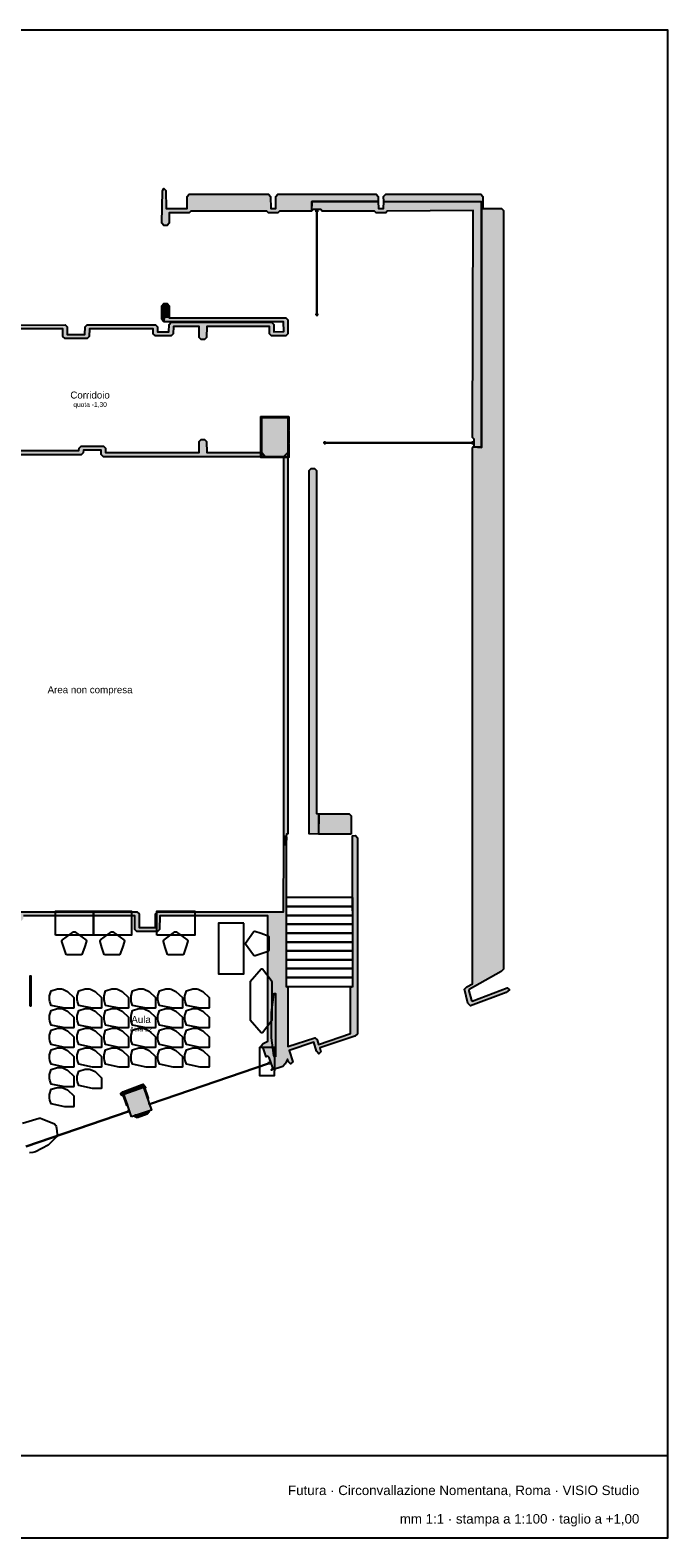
# Model space of a CAD drawing. Header units: millimetres. Extents: x -9985 to 240895, y -184894 to 39395.
# Tile 117 of 164: x 92329 to 112455, y -8185 to 39395. Entities that reach past the tile are written whole.
import ezdxf
from ezdxf.enums import TextEntityAlignment as Align

# ---------------------------------------------------------------- set-up
doc = ezdxf.new("R2010")
doc.units = ezdxf.units.MM
for name, color, linetype in [('A-ARREDI', 9, 'Continuous'), ('A-CARTIGLIO', 7, 'Continuous'), ('A-MURI-ESISTENTI', 7, 'Continuous'), ('A-PILASTRI', 8, 'Continuous'), ('A-SCALE', 8, 'Continuous'), ('A-TESTI', 7, 'Continuous'), ('A-TITOLI', 7, 'Continuous'), ('A-VETRINE', 4, 'Continuous')]:
    doc.layers.add(name, color=color, linetype=linetype)
doc.styles.add('VISIO', font='arial.ttf')

msp = doc.modelspace()

# ---------------------------------------------------------------- hatches: boundary and pattern name
at = {"layer": 'A-MURI-ESISTENTI'}
for points in [[(103310, 33985), (101220, 33985), (101210, 33685), (100200, 33685), (100150, 33635), (99850, 33635), (99800, 33685), (97400, 33685), (97350, 33635), (96720, 33635), (96715, 33300), (96650, 33235), (96550, 33235), (96485, 33300), (96501, 34326), (96550, 34395), (96615, 34330), (96620, 33765), (97280, 33765), (97285, 34150), (97350, 34215), (99850, 34215), (99915, 34150), (99920, 33765), (100085, 33770), (100085, 34150), (100150, 34215), (103250, 34215), (103315, 34150), (103310, 33985)], [(106575, 33980), (106570.003, 26230.358), (106310, 26249), (106345, 26250), (106345, 26490), (106285, 26540), (106310, 33700), (103600, 33685), (103550, 33635), (103250, 33635), (103200, 33685), (101550, 33685), (101500, 33735), (101260, 33735), (101220, 33695), (101220, 33985), (103310, 33985), (103320, 33765), (103485, 33770), (103490, 33985), (106575, 33980)], [(106310, 26249), (106570, 26225), (106570.003, 26230.358), (106575, 26230), (106575, 33980), (103490, 33985), (103485, 34150), (103550, 34215), (106550, 34215), (106615, 34150), (106620, 33765), (107200, 33765), (107265, 33700), (107265, 9760), (107190, 9685), (106180, 9115), (106175, 9080), (106255, 8770), (106280, 8755), (107380, 9175), (107455, 9110), (107350, 9025), (106230, 8605), (106145, 8690), (106035, 9130), (106110, 9205), (106285, 9300), (106285, 26200), (106310, 26249)], [(106570.003, 26230.358), (106575, 33980), (106575, 26230), (106570.003, 26230.358)], [(96550, 30185), (96515, 30220), (96515, 30260), (96485, 30270), (96485, 30700), (96550, 30765), (96650, 30765), (96715, 30700), (96715, 30350), (96560, 30345), (96550, 30185)], [(97830, 29635), (97730, 29635), (97665, 29700), (97660, 30045), (96850, 30045), (96845, 29810), (96780, 29745), (96280, 29745), (96215, 29810), (96210, 29965), (94200, 29965), (94195, 29730), (94130, 29665), (93430, 29665), (93365, 29730), (93360, 29965), (81840, 29965), (81835, 30090), (93430, 30095), (93495, 30030), (93500, 29795), (94060, 29795), (94065, 30030), (94130, 30095), (96280, 30095), (96345, 30030), (96350, 29875), (96710, 29875), (96715, 30110), (96780, 30175), (99950, 30175), (100015, 30110), (100020, 29875), (100335, 29880), (100330, 30185), (96560, 30185), (96560, 30345), (96710, 30345), (96720, 30315), (100400, 30315), (100465, 30250), (100465, 29810), (100400, 29745), (99950, 29745), (99885, 29810), (99880, 30045), (97900, 30045), (97895, 29700), (97830, 29635)], [(99760, 25935), (94640, 25935), (94575, 26000), (94570, 26135), (94010, 26135), (94005, 26060), (93940, 25995), (89890, 25995), (89865, 26020), (89893, 26050), (89745, 26220), (89890, 26225), (89955, 26160), (89960, 26125), (93870, 26125), (93875, 26200), (93940, 26265), (94640, 26265), (94705, 26200), (94710, 26065), (97660, 26065), (97665, 26410), (97730, 26475), (97830, 26475), (97895, 26410), (97900, 26065), (99640, 26065), (99760, 25935)], [(106570, 26225), (106310, 26249), (106570.003, 26230.358), (106570, 26225)], [(100410, 13945), (100335, 13950), (100335, 25940), (100460, 26065), (100465, 14030), (100415, 14020), (100410, 13945)], [(101430, 14025), (101135, 14030), (101135, 25500), (101200, 25565), (101300, 25565), (101365, 25500), (101365, 14670), (101435, 14660), (101430, 14025)], [(102460, 14025), (101440, 14025), (101435, 14660), (102400, 14665), (102465, 14600), (102460, 14025)], [(99950, 6575), (99935, 6580), (99985, 6650), (99875, 6970), (99830, 7015), (99775, 7000), (99685, 7280), (99640, 7285), (99615, 7340), (99680, 7415), (99835, 7490), (99830, 11445), (96420, 11445), (96415, 11010), (96350, 10945), (95700, 10945), (95635, 11010), (95630, 11445), (92120, 11445), (92115, 11350), (92050, 11285), (91825, 11280), (91825, 10780), (91760, 10715), (91660, 10715), (91595, 10780), (91590, 11335), (89180, 11335), (89175, 11380), (89260, 11465), (91650, 11465), (91700, 11415), (91980, 11415), (91985, 11510), (92050, 11575), (95700, 11575), (95765, 11510), (95770, 11075), (96280, 11075), (96285, 11510), (96350, 11575), (100330, 11575), (100335, 13680), (100408, 13702), (100408, 9219), (100465, 9190), (100465, 7320), (101310, 7595), (101385, 7530), (101430, 7385), (102435, 7730), (102435, 9190), (102508, 9219), (102505, 13970), (102600, 13975), (102665, 13910), (102665, 7720), (102580, 7645), (101470, 7275), (101505, 7150), (101440, 7085), (101365, 7170), (101280, 7455), (100500, 7195), (100615, 6840), (100550, 6775), (100485, 6840), (100450, 6925), (100375, 6770), (100300, 6695), (99950, 6575)], [(100408, 13702), (100335, 13690), (100340, 13945), (100415, 13940), (100408, 13702)], [(95220, 5765), (95185, 5830), (95250, 5895), (95860, 6125), (95900, 6135), (95985, 6030), (95930, 6015), (95908, 6069), (95830, 6045), (95252, 5828), (95265, 5790), (95220, 5765)], [(95710, 5065), (95625, 5110), (95650, 5163), (95709, 5125), (95990, 5225), (96027, 5243), (96085, 5260), (96020, 5185), (95710, 5065)]]:
    msp.add_hatch(color=7, dxfattribs=at).paths.add_polyline_path(points)
at = {"layer": 'A-PILASTRI'}
for points in [[(99627, 27201), (99627, 26773), (99613, 26773), (99609, 26777), (99609, 27197), (99613, 27201), (99627, 27201)], [(100047, 27183), (99635, 27183), (99635, 27197), (99639, 27201), (100043, 27201), (100047, 27197), (100047, 27183)], [(100465, 27175), (100465, 25935), (99635, 25935), (99635, 27175), (100465, 27175)], [(100465, 27183), (100053, 27183), (100053, 27197), (100057, 27201), (100461, 27201), (100465, 27197), (100465, 27183)], [(100473, 26773), (100473, 27201), (100487, 27201), (100491, 27197), (100491, 26777), (100487, 26773), (100473, 26773)], [(99627, 26767), (99627, 26343), (99613, 26343), (99609, 26347), (99609, 26763), (99613, 26767), (99627, 26767)], [(100473, 26343), (100473, 26767), (100487, 26767), (100491, 26763), (100491, 26347), (100487, 26343), (100473, 26343)], [(99627, 26337), (99627, 25909), (99613, 25909), (99609, 25913), (99609, 26333), (99613, 26337), (99627, 26337)], [(100473, 25909), (100473, 26337), (100487, 26337), (100491, 26333), (100491, 25913), (100487, 25909), (100473, 25909)], [(99635, 25927), (100047, 25927), (100047, 25913), (100043, 25909), (99639, 25909), (99635, 25913), (99635, 25927)], [(100053, 25927), (100465, 25927), (100465, 25913), (100461, 25909), (100057, 25909), (100053, 25913), (100053, 25927)], [(92333, 9078), (92333, 9551), (92347, 9551), (92351, 9547), (92351, 9082), (92347, 9078), (92333, 9078)], [(92333, 8599), (92333, 9072), (92347, 9072), (92351, 9068), (92351, 8603), (92347, 8599), (92333, 8599)], [(95268, 5841), (95398, 5460), (95385, 5455), (95380, 5458), (95252, 5831), (95254, 5836), (95268, 5841)], [(95590, 5932), (95281, 5826), (95276, 5840), (95279, 5845), (95581, 5948), (95586, 5946), (95590, 5932)], [(95530, 5100), (95284, 5819), (95908, 6033), (96154, 5314), (95530, 5100)], [(95905, 6040), (95596, 5934), (95592, 5948), (95594, 5953), (95896, 6056), (95901, 6054), (95905, 6040)], [(96038, 5679), (95907, 6060), (95920, 6064), (95926, 6062), (96053, 5688), (96051, 5683), (96038, 5679)]]:
    msp.add_hatch(color=8, dxfattribs=at).paths.add_polyline_path(points)

# ---------------------------------------------------------------- linework, layer by layer
at = {"layer": 'A-ARREDI'}
for points in [[(93124, 10829.5), (93124, 11589.5), (94324, 11589.5), (94324, 10829.5), (93124, 10829.5)], [(93124, 10829.5), (93124, 11589.5), (94324, 11589.5), (94324, 10829.5), (93124, 10829.5)], [(94324, 10829.5), (94324, 11589.5), (95524, 11589.5), (95524, 10829.5), (94324, 10829.5)], [(94324, 10829.5), (94324, 11589.5), (95524, 11589.5), (95524, 10829.5), (94324, 10829.5)], [(96325, 10829.5), (96325, 11589.5), (97525, 11589.5), (97525, 10829.5), (96325, 10829.5)], [(96325, 10829.5), (96325, 11589.5), (97525, 11589.5), (97525, 10829.5), (96325, 10829.5)], [(99069.7, 11216.9), (98269.7, 11216.9), (98269.7, 9616.9), (99069.7, 9616.9), (99069.7, 11216.9)], [(99069.7, 11216.9), (98269.7, 11216.9), (98269.7, 9616.9), (99069.7, 9616.9), (99069.7, 11216.9)], [(99859.5, 10345.5), (99839.5, 10315.5), (99619.5, 10245.5), (99429.5, 10185.5), (99419.5, 10185.5), (99389.5, 10195.5), (99379.5, 10205.5), (99129.5, 10545.5), (99129.5, 10585.5), (99379.5, 10935.5), (99389.5, 10945.5), (99419.5, 10955.5), (99619.5, 10895.5), (99839.5, 10815.5), (99859.5, 10795.5), (99859.5, 10345.5)], [(99859.5, 10345.5), (99839.5, 10315.5), (99619.5, 10245.5), (99429.5, 10185.5), (99419.5, 10185.5), (99389.5, 10195.5), (99379.5, 10205.5), (99129.5, 10545.5), (99129.5, 10585.5), (99379.5, 10935.5), (99389.5, 10945.5), (99419.5, 10955.5), (99619.5, 10895.5), (99839.5, 10815.5), (99859.5, 10795.5), (99859.5, 10345.5)], [(93494, 10209.5), (93464, 10229.5), (93394, 10449.5), (93334, 10639.5), (93334, 10649.5), (93344, 10679.5), (93354, 10689.5), (93694, 10939.5), (93734, 10939.5), (94084, 10689.5), (94094, 10679.5), (94104, 10649.5), (94044, 10449.5), (93964, 10229.5), (93944, 10209.5), (93494, 10209.5)], [(93494, 10209.5), (93464, 10229.5), (93394, 10449.5), (93334, 10639.5), (93334, 10649.5), (93344, 10679.5), (93354, 10689.5), (93694, 10939.5), (93734, 10939.5), (94084, 10689.5), (94094, 10679.5), (94104, 10649.5), (94044, 10449.5), (93964, 10229.5), (93944, 10209.5), (93494, 10209.5)], [(94694, 10209.5), (94664, 10229.5), (94594, 10449.5), (94534, 10639.5), (94534, 10649.5), (94544, 10679.5), (94554, 10689.5), (94894, 10939.5), (94934, 10939.5), (95284, 10689.5), (95294, 10679.5), (95304, 10649.5), (95244, 10449.5), (95164, 10229.5), (95144, 10209.5), (94694, 10209.5)], [(94694, 10209.5), (94664, 10229.5), (94594, 10449.5), (94534, 10639.5), (94534, 10649.5), (94544, 10679.5), (94554, 10689.5), (94894, 10939.5), (94934, 10939.5), (95284, 10689.5), (95294, 10679.5), (95304, 10649.5), (95244, 10449.5), (95164, 10229.5), (95144, 10209.5), (94694, 10209.5)], [(96695, 10209.5), (96665, 10229.5), (96595, 10449.5), (96535, 10639.5), (96535, 10649.5), (96545, 10679.5), (96555, 10689.5), (96895, 10939.5), (96935, 10939.5), (97285, 10689.5), (97295, 10679.5), (97305, 10649.5), (97245, 10449.5), (97165, 10229.5), (97145, 10209.5), (96695, 10209.5)], [(96695, 10209.5), (96665, 10229.5), (96595, 10449.5), (96535, 10639.5), (96535, 10649.5), (96545, 10679.5), (96555, 10689.5), (96895, 10939.5), (96935, 10939.5), (97285, 10689.5), (97295, 10679.5), (97305, 10649.5), (97245, 10449.5), (97165, 10229.5), (97145, 10209.5), (96695, 10209.5)], [(99969.2, 9364.5), (99659.2, 9764.5), (99619.2, 9764.5), (99269.2, 9364.5), (99269.2, 8164.5), (99619.2, 7764.5), (99659.2, 7764.5), (99969.2, 8164.5), (99969.2, 9364.5)], [(99969.2, 9364.5), (99659.2, 9764.5), (99619.2, 9764.5), (99269.2, 9364.5), (99269.2, 8164.5), (99619.2, 7764.5), (99659.2, 7764.5), (99969.2, 8164.5), (99969.2, 9364.5)], [(92941, 8918.9), (92991, 9078.9), (93191, 9138.9), (93321, 9138.9), (93361, 9128.9), (93511, 9058.9), (93711, 8868.9), (93711, 8548.9), (93701, 8528.9), (93421, 8528.9), (92991, 8618.9), (92951, 8738.9), (92941, 8798.9), (92941, 8918.9)], [(92941, 8918.9), (92991, 9078.9), (93191, 9138.9), (93321, 9138.9), (93361, 9128.9), (93511, 9058.9), (93711, 8868.9), (93711, 8548.9), (93701, 8528.9), (93421, 8528.9), (92991, 8618.9), (92951, 8738.9), (92941, 8798.9), (92941, 8918.9)], [(93812, 8918.9), (93862, 9078.9), (94062, 9138.9), (94192, 9138.9), (94232, 9128.9), (94382, 9058.9), (94582, 8868.9), (94582, 8548.9), (94572, 8528.9), (94292, 8528.9), (93862, 8618.9), (93822, 8738.9), (93812, 8798.9), (93812, 8918.9)], [(93812, 8918.9), (93862, 9078.9), (94062, 9138.9), (94192, 9138.9), (94232, 9128.9), (94382, 9058.9), (94582, 8868.9), (94582, 8548.9), (94572, 8528.9), (94292, 8528.9), (93862, 8618.9), (93822, 8738.9), (93812, 8798.9), (93812, 8918.9)], [(94662, 8918.9), (94712, 9078.9), (94912, 9138.9), (95042, 9138.9), (95082, 9128.9), (95232, 9058.9), (95432, 8868.9), (95432, 8548.9), (95422, 8528.9), (95142, 8528.9), (94712, 8618.9), (94672, 8738.9), (94662, 8798.9), (94662, 8918.9)], [(94662, 8918.9), (94712, 9078.9), (94912, 9138.9), (95042, 9138.9), (95082, 9128.9), (95232, 9058.9), (95432, 8868.9), (95432, 8548.9), (95422, 8528.9), (95142, 8528.9), (94712, 8618.9), (94672, 8738.9), (94662, 8798.9), (94662, 8918.9)], [(95512, 8918.9), (95562, 9078.9), (95762, 9138.9), (95892, 9138.9), (95932, 9128.9), (96082, 9058.9), (96282, 8868.9), (96282, 8548.9), (96272, 8528.9), (95992, 8528.9), (95562, 8618.9), (95522, 8738.9), (95512, 8798.9), (95512, 8918.9)], [(95512, 8918.9), (95562, 9078.9), (95762, 9138.9), (95892, 9138.9), (95932, 9128.9), (96082, 9058.9), (96282, 8868.9), (96282, 8548.9), (96272, 8528.9), (95992, 8528.9), (95562, 8618.9), (95522, 8738.9), (95512, 8798.9), (95512, 8918.9)], [(96362, 8918.9), (96412, 9078.9), (96612, 9138.9), (96742, 9138.9), (96782, 9128.9), (96932, 9058.9), (97132, 8868.9), (97132, 8548.9), (97122, 8528.9), (96842, 8528.9), (96412, 8618.9), (96372, 8738.9), (96362, 8798.9), (96362, 8918.9)], [(96362, 8918.9), (96412, 9078.9), (96612, 9138.9), (96742, 9138.9), (96782, 9128.9), (96932, 9058.9), (97132, 8868.9), (97132, 8548.9), (97122, 8528.9), (96842, 8528.9), (96412, 8618.9), (96372, 8738.9), (96362, 8798.9), (96362, 8918.9)], [(97212, 8918.9), (97262, 9078.9), (97462, 9138.9), (97592, 9138.9), (97632, 9128.9), (97782, 9058.9), (97982, 8868.9), (97982, 8548.9), (97972, 8528.9), (97692, 8528.9), (97262, 8618.9), (97222, 8738.9), (97212, 8798.9), (97212, 8918.9)], [(97212, 8918.9), (97262, 9078.9), (97462, 9138.9), (97592, 9138.9), (97632, 9128.9), (97782, 9058.9), (97982, 8868.9), (97982, 8548.9), (97972, 8528.9), (97692, 8528.9), (97262, 8618.9), (97222, 8738.9), (97212, 8798.9), (97212, 8918.9)], [(100069.5, 6997.5), (100029.5, 6997.5), (100019.5, 7037.5), (99949.5, 7597.5), (99949.5, 8397.5), (100019.5, 8957.5), (100029.5, 8997.5), (100069.5, 8997.5), (100069.5, 6997.5)], [(100069.5, 6997.5), (100029.5, 6997.5), (100019.5, 7037.5), (99949.5, 7597.5), (99949.5, 8397.5), (100019.5, 8957.5), (100029.5, 8997.5), (100069.5, 8997.5), (100069.5, 6997.5)], [(92941, 8298.9), (92991, 8458.9), (93191, 8518.9), (93321, 8518.9), (93361, 8508.9), (93511, 8438.9), (93711, 8248.9), (93711, 7928.9), (93701, 7908.9), (93421, 7908.9), (92991, 7998.9), (92951, 8118.9), (92941, 8178.9), (92941, 8298.9)], [(92941, 8298.9), (92991, 8458.9), (93191, 8518.9), (93321, 8518.9), (93361, 8508.9), (93511, 8438.9), (93711, 8248.9), (93711, 7928.9), (93701, 7908.9), (93421, 7908.9), (92991, 7998.9), (92951, 8118.9), (92941, 8178.9), (92941, 8298.9)], [(93812, 8298.9), (93862, 8458.9), (94062, 8518.9), (94192, 8518.9), (94232, 8508.9), (94382, 8438.9), (94582, 8248.9), (94582, 7928.9), (94572, 7908.9), (94292, 7908.9), (93862, 7998.9), (93822, 8118.9), (93812, 8178.9), (93812, 8298.9)], [(93812, 8298.9), (93862, 8458.9), (94062, 8518.9), (94192, 8518.9), (94232, 8508.9), (94382, 8438.9), (94582, 8248.9), (94582, 7928.9), (94572, 7908.9), (94292, 7908.9), (93862, 7998.9), (93822, 8118.9), (93812, 8178.9), (93812, 8298.9)], [(94662, 8298.9), (94712, 8458.9), (94912, 8518.9), (95042, 8518.9), (95082, 8508.9), (95232, 8438.9), (95432, 8248.9), (95432, 7928.9), (95422, 7908.9), (95142, 7908.9), (94712, 7998.9), (94672, 8118.9), (94662, 8178.9), (94662, 8298.9)], [(94662, 8298.9), (94712, 8458.9), (94912, 8518.9), (95042, 8518.9), (95082, 8508.9), (95232, 8438.9), (95432, 8248.9), (95432, 7928.9), (95422, 7908.9), (95142, 7908.9), (94712, 7998.9), (94672, 8118.9), (94662, 8178.9), (94662, 8298.9)], [(95512, 8298.9), (95562, 8458.9), (95762, 8518.9), (95892, 8518.9), (95932, 8508.9), (96082, 8438.9), (96282, 8248.9), (96282, 7928.9), (96272, 7908.9), (95992, 7908.9), (95562, 7998.9), (95522, 8118.9), (95512, 8178.9), (95512, 8298.9)], [(95512, 8298.9), (95562, 8458.9), (95762, 8518.9), (95892, 8518.9), (95932, 8508.9), (96082, 8438.9), (96282, 8248.9), (96282, 7928.9), (96272, 7908.9), (95992, 7908.9), (95562, 7998.9), (95522, 8118.9), (95512, 8178.9), (95512, 8298.9)], [(96362, 8298.9), (96412, 8458.9), (96612, 8518.9), (96742, 8518.9), (96782, 8508.9), (96932, 8438.9), (97132, 8248.9), (97132, 7928.9), (97122, 7908.9), (96842, 7908.9), (96412, 7998.9), (96372, 8118.9), (96362, 8178.9), (96362, 8298.9)], [(96362, 8298.9), (96412, 8458.9), (96612, 8518.9), (96742, 8518.9), (96782, 8508.9), (96932, 8438.9), (97132, 8248.9), (97132, 7928.9), (97122, 7908.9), (96842, 7908.9), (96412, 7998.9), (96372, 8118.9), (96362, 8178.9), (96362, 8298.9)], [(97212, 8298.9), (97262, 8458.9), (97462, 8518.9), (97592, 8518.9), (97632, 8508.9), (97782, 8438.9), (97982, 8248.9), (97982, 7928.9), (97972, 7908.9), (97692, 7908.9), (97262, 7998.9), (97222, 8118.9), (97212, 8178.9), (97212, 8298.9)], [(97212, 8298.9), (97262, 8458.9), (97462, 8518.9), (97592, 8518.9), (97632, 8508.9), (97782, 8438.9), (97982, 8248.9), (97982, 7928.9), (97972, 7908.9), (97692, 7908.9), (97262, 7998.9), (97222, 8118.9), (97212, 8178.9), (97212, 8298.9)], [(92941, 7678.9), (92991, 7838.9), (93191, 7898.9), (93321, 7898.9), (93361, 7888.9), (93511, 7818.9), (93711, 7628.9), (93711, 7308.9), (93701, 7288.9), (93421, 7288.9), (92991, 7378.9), (92951, 7498.9), (92941, 7558.9), (92941, 7678.9)], [(92941, 7678.9), (92991, 7838.9), (93191, 7898.9), (93321, 7898.9), (93361, 7888.9), (93511, 7818.9), (93711, 7628.9), (93711, 7308.9), (93701, 7288.9), (93421, 7288.9), (92991, 7378.9), (92951, 7498.9), (92941, 7558.9), (92941, 7678.9)], [(93812, 7678.9), (93862, 7838.9), (94062, 7898.9), (94192, 7898.9), (94232, 7888.9), (94382, 7818.9), (94582, 7628.9), (94582, 7308.9), (94572, 7288.9), (94292, 7288.9), (93862, 7378.9), (93822, 7498.9), (93812, 7558.9), (93812, 7678.9)], [(93812, 7678.9), (93862, 7838.9), (94062, 7898.9), (94192, 7898.9), (94232, 7888.9), (94382, 7818.9), (94582, 7628.9), (94582, 7308.9), (94572, 7288.9), (94292, 7288.9), (93862, 7378.9), (93822, 7498.9), (93812, 7558.9), (93812, 7678.9)], [(94662, 7678.9), (94712, 7838.9), (94912, 7898.9), (95042, 7898.9), (95082, 7888.9), (95232, 7818.9), (95432, 7628.9), (95432, 7308.9), (95422, 7288.9), (95142, 7288.9), (94712, 7378.9), (94672, 7498.9), (94662, 7558.9), (94662, 7678.9)], [(94662, 7678.9), (94712, 7838.9), (94912, 7898.9), (95042, 7898.9), (95082, 7888.9), (95232, 7818.9), (95432, 7628.9), (95432, 7308.9), (95422, 7288.9), (95142, 7288.9), (94712, 7378.9), (94672, 7498.9), (94662, 7558.9), (94662, 7678.9)], [(95512, 7678.9), (95562, 7838.9), (95762, 7898.9), (95892, 7898.9), (95932, 7888.9), (96082, 7818.9), (96282, 7628.9), (96282, 7308.9), (96272, 7288.9), (95992, 7288.9), (95562, 7378.9), (95522, 7498.9), (95512, 7558.9), (95512, 7678.9)], [(95512, 7678.9), (95562, 7838.9), (95762, 7898.9), (95892, 7898.9), (95932, 7888.9), (96082, 7818.9), (96282, 7628.9), (96282, 7308.9), (96272, 7288.9), (95992, 7288.9), (95562, 7378.9), (95522, 7498.9), (95512, 7558.9), (95512, 7678.9)], [(96362, 7678.9), (96412, 7838.9), (96612, 7898.9), (96742, 7898.9), (96782, 7888.9), (96932, 7818.9), (97132, 7628.9), (97132, 7308.9), (97122, 7288.9), (96842, 7288.9), (96412, 7378.9), (96372, 7498.9), (96362, 7558.9), (96362, 7678.9)], [(96362, 7678.9), (96412, 7838.9), (96612, 7898.9), (96742, 7898.9), (96782, 7888.9), (96932, 7818.9), (97132, 7628.9), (97132, 7308.9), (97122, 7288.9), (96842, 7288.9), (96412, 7378.9), (96372, 7498.9), (96362, 7558.9), (96362, 7678.9)], [(97212, 7678.9), (97262, 7838.9), (97462, 7898.9), (97592, 7898.9), (97632, 7888.9), (97782, 7818.9), (97982, 7628.9), (97982, 7308.9), (97972, 7288.9), (97692, 7288.9), (97262, 7378.9), (97222, 7498.9), (97212, 7558.9), (97212, 7678.9)], [(97212, 7678.9), (97262, 7838.9), (97462, 7898.9), (97592, 7898.9), (97632, 7888.9), (97782, 7818.9), (97982, 7628.9), (97982, 7308.9), (97972, 7288.9), (97692, 7288.9), (97262, 7378.9), (97222, 7498.9), (97212, 7558.9), (97212, 7678.9)], [(92941, 7058.9), (92991, 7218.9), (93191, 7278.9), (93321, 7278.9), (93361, 7268.9), (93511, 7198.9), (93711, 7008.9), (93711, 6688.9), (93701, 6668.9), (93421, 6668.9), (92991, 6758.9), (92951, 6878.9), (92941, 6938.9), (92941, 7058.9)], [(92941, 7058.9), (92991, 7218.9), (93191, 7278.9), (93321, 7278.9), (93361, 7268.9), (93511, 7198.9), (93711, 7008.9), (93711, 6688.9), (93701, 6668.9), (93421, 6668.9), (92991, 6758.9), (92951, 6878.9), (92941, 6938.9), (92941, 7058.9)], [(93812, 7058.9), (93862, 7218.9), (94062, 7278.9), (94192, 7278.9), (94232, 7268.9), (94382, 7198.9), (94582, 7008.9), (94582, 6688.9), (94572, 6668.9), (94292, 6668.9), (93862, 6758.9), (93822, 6878.9), (93812, 6938.9), (93812, 7058.9)], [(93812, 7058.9), (93862, 7218.9), (94062, 7278.9), (94192, 7278.9), (94232, 7268.9), (94382, 7198.9), (94582, 7008.9), (94582, 6688.9), (94572, 6668.9), (94292, 6668.9), (93862, 6758.9), (93822, 6878.9), (93812, 6938.9), (93812, 7058.9)], [(94662, 7058.9), (94712, 7218.9), (94912, 7278.9), (95042, 7278.9), (95082, 7268.9), (95232, 7198.9), (95432, 7008.9), (95432, 6688.9), (95422, 6668.9), (95142, 6668.9), (94712, 6758.9), (94672, 6878.9), (94662, 6938.9), (94662, 7058.9)], [(94662, 7058.9), (94712, 7218.9), (94912, 7278.9), (95042, 7278.9), (95082, 7268.9), (95232, 7198.9), (95432, 7008.9), (95432, 6688.9), (95422, 6668.9), (95142, 6668.9), (94712, 6758.9), (94672, 6878.9), (94662, 6938.9), (94662, 7058.9)], [(95512, 7058.9), (95562, 7218.9), (95762, 7278.9), (95892, 7278.9), (95932, 7268.9), (96082, 7198.9), (96282, 7008.9), (96282, 6688.9), (96272, 6668.9), (95992, 6668.9), (95562, 6758.9), (95522, 6878.9), (95512, 6938.9), (95512, 7058.9)], [(95512, 7058.9), (95562, 7218.9), (95762, 7278.9), (95892, 7278.9), (95932, 7268.9), (96082, 7198.9), (96282, 7008.9), (96282, 6688.9), (96272, 6668.9), (95992, 6668.9), (95562, 6758.9), (95522, 6878.9), (95512, 6938.9), (95512, 7058.9)], [(96362, 7058.9), (96412, 7218.9), (96612, 7278.9), (96742, 7278.9), (96782, 7268.9), (96932, 7198.9), (97132, 7008.9), (97132, 6688.9), (97122, 6668.9), (96842, 6668.9), (96412, 6758.9), (96372, 6878.9), (96362, 6938.9), (96362, 7058.9)], [(96362, 7058.9), (96412, 7218.9), (96612, 7278.9), (96742, 7278.9), (96782, 7268.9), (96932, 7198.9), (97132, 7008.9), (97132, 6688.9), (97122, 6668.9), (96842, 6668.9), (96412, 6758.9), (96372, 6878.9), (96362, 6938.9), (96362, 7058.9)], [(97212, 7058.9), (97262, 7218.9), (97462, 7278.9), (97592, 7278.9), (97632, 7268.9), (97782, 7198.9), (97982, 7008.9), (97982, 6688.9), (97972, 6668.9), (97692, 6668.9), (97262, 6758.9), (97222, 6878.9), (97212, 6938.9), (97212, 7058.9)], [(97212, 7058.9), (97262, 7218.9), (97462, 7278.9), (97592, 7278.9), (97632, 7268.9), (97782, 7198.9), (97982, 7008.9), (97982, 6688.9), (97972, 6668.9), (97692, 6668.9), (97262, 6758.9), (97222, 6878.9), (97212, 6938.9), (97212, 7058.9)], [(100039.5, 6697.5), (100029.5, 6397.5), (99579.5, 6397.5), (99579.5, 7297.5), (100029.5, 7297.5), (100039.5, 6997.5), (100039.5, 6697.5)], [(100039.5, 6697.5), (100029.5, 6397.5), (99579.5, 6397.5), (99579.5, 7297.5), (100029.5, 7297.5), (100039.5, 6997.5), (100039.5, 6697.5)], [(92941, 6434.9), (92991, 6594.9), (93191, 6654.9), (93321, 6654.9), (93361, 6644.9), (93511, 6574.9), (93711, 6384.9), (93711, 6064.9), (93701, 6044.9), (93421, 6044.9), (92991, 6134.9), (92951, 6254.9), (92941, 6314.9), (92941, 6434.9)], [(92941, 6434.9), (92991, 6594.9), (93191, 6654.9), (93321, 6654.9), (93361, 6644.9), (93511, 6574.9), (93711, 6384.9), (93711, 6064.9), (93701, 6044.9), (93421, 6044.9), (92991, 6134.9), (92951, 6254.9), (92941, 6314.9), (92941, 6434.9)], [(93812, 6386.9), (93862, 6546.9), (94062, 6606.9), (94192, 6606.9), (94232, 6596.9), (94382, 6526.9), (94582, 6336.9), (94582, 6016.9), (94572, 5996.9), (94292, 5996.9), (93862, 6086.9), (93822, 6206.9), (93812, 6266.9), (93812, 6386.9)], [(93812, 6386.9), (93862, 6546.9), (94062, 6606.9), (94192, 6606.9), (94232, 6596.9), (94382, 6526.9), (94582, 6336.9), (94582, 6016.9), (94572, 5996.9), (94292, 5996.9), (93862, 6086.9), (93822, 6206.9), (93812, 6266.9), (93812, 6386.9)], [(92941, 5810.9), (92991, 5970.9), (93191, 6030.9), (93321, 6030.9), (93361, 6020.9), (93511, 5950.9), (93711, 5760.9), (93711, 5440.9), (93701, 5420.9), (93421, 5420.9), (92991, 5510.9), (92951, 5630.9), (92941, 5690.9), (92941, 5810.9)], [(92941, 5810.9), (92991, 5970.9), (93191, 6030.9), (93321, 6030.9), (93361, 6020.9), (93511, 5950.9), (93711, 5760.9), (93711, 5440.9), (93701, 5420.9), (93421, 5420.9), (92991, 5510.9), (92951, 5630.9), (92941, 5690.9), (92941, 5810.9)]]:
    msp.add_lwpolyline(points, close=True, dxfattribs=at)
msp.add_lwpolyline([(92082.786, 4902.744), (92611.818, 5059.465), (92651.239, 5063.824), (92711.872, 5042.904), (93095.525, 4876.604), (93137.949, 4826.045), (93150.734, 4793.695), (93162.164, 4745.848), (93176.888, 4557.17), (93171.465, 4495.182), (93161.683, 4472.614), (93109.768, 4414.693), (92921.673, 4228.144), (92896.394, 4206.932), (92896.394, 4206.932), (92495.698, 3999.944), (92415.501, 3975.729), (92305.665, 3969.722)], dxfattribs=at)
msp.add_lwpolyline([(92082.786, 4902.744), (92611.818, 5059.465), (92651.239, 5063.824), (92711.872, 5042.904), (93095.525, 4876.604), (93137.949, 4826.045), (93150.734, 4793.695), (93162.164, 4745.848), (93176.888, 4557.17), (93171.465, 4495.182), (93161.683, 4472.614), (93109.768, 4414.693), (92921.673, 4228.144), (92896.394, 4206.932), (92896.394, 4206.932), (92495.698, 3999.944), (92415.501, 3975.729), (92305.665, 3969.722)], dxfattribs=at)
at = {"layer": 'A-CARTIGLIO'}
msp.add_line((54235, -5585), (112455, -5585), dxfattribs=at)
msp.add_lwpolyline([(54235, -8185), (112455, -8185), (112455, 39395), (54235, 39395)], close=True, dxfattribs=at)
at = {"layer": 'A-MURI-ESISTENTI'}
for points in [[(103310, 33985), (101220, 33985), (101210, 33685), (100200, 33685), (100150, 33635), (99850, 33635), (99800, 33685), (97400, 33685), (97350, 33635), (96720, 33635), (96715, 33300), (96650, 33235), (96550, 33235), (96485, 33300), (96501, 34326), (96550, 34395), (96615, 34330), (96620, 33765), (97280, 33765), (97285, 34150), (97350, 34215), (99850, 34215), (99915, 34150), (99920, 33765), (100085, 33770), (100085, 34150), (100150, 34215), (103250, 34215), (103315, 34150), (103310, 33985)], [(106575, 33980), (106570.003, 26230.358), (106310, 26249), (106345, 26250), (106345, 26490), (106285, 26540), (106310, 33700), (103600, 33685), (103550, 33635), (103250, 33635), (103200, 33685), (101550, 33685), (101500, 33735), (101260, 33735), (101220, 33695), (101220, 33985), (103310, 33985), (103320, 33765), (103485, 33770), (103490, 33985), (106575, 33980)], [(106310, 26249), (106570, 26225), (106570.003, 26230.358), (106575, 26230), (106575, 33980), (103490, 33985), (103485, 34150), (103550, 34215), (106550, 34215), (106615, 34150), (106620, 33765), (107200, 33765), (107265, 33700), (107265, 9760), (107190, 9685), (106180, 9115), (106175, 9080), (106255, 8770), (106280, 8755), (107380, 9175), (107455, 9110), (107350, 9025), (106230, 8605), (106145, 8690), (106035, 9130), (106110, 9205), (106285, 9300), (106285, 26200), (106310, 26249)], [(106570.003, 26230.358), (106575, 33980), (106575, 26230), (106570.003, 26230.358)], [(96550, 30185), (96515, 30220), (96515, 30260), (96485, 30270), (96485, 30700), (96550, 30765), (96650, 30765), (96715, 30700), (96715, 30350), (96560, 30345), (96550, 30185)], [(106570, 26225), (106310, 26249), (106570.003, 26230.358), (106570, 26225)], [(100410, 13945), (100335, 13950), (100335, 25940), (100460, 26065), (100465, 14030), (100415, 14020), (100410, 13945)], [(101430, 14025), (101135, 14030), (101135, 25500), (101200, 25565), (101300, 25565), (101365, 25500), (101365, 14670), (101435, 14660), (101430, 14025)], [(102460, 14025), (101440, 14025), (101435, 14660), (102400, 14665), (102465, 14600), (102460, 14025)], [(100408, 13702), (100335, 13690), (100340, 13945), (100415, 13940), (100408, 13702)], [(95220, 5765), (95185, 5830), (95250, 5895), (95860, 6125), (95900, 6135), (95985, 6030), (95930, 6015), (95908, 6069), (95830, 6045), (95252, 5828), (95265, 5790), (95220, 5765)], [(95710, 5065), (95625, 5110), (95650, 5163), (95709, 5125), (95990, 5225), (96027, 5243), (96085, 5260), (96020, 5185), (95710, 5065)]]:
    msp.add_lwpolyline(points, close=True, dxfattribs=at)
for points in [[(81835, 30090), (93430, 30095), (93495, 30030), (93500, 29795), (94060, 29795), (94065, 30030), (94130, 30095), (96280, 30095), (96345, 30030), (96350, 29875), (96710, 29875), (96715, 30110), (96780, 30175), (99950, 30175), (100015, 30110), (100020, 29875), (100335, 29880), (100330, 30185), (96560, 30185), (96560, 30345), (96710, 30345), (96720, 30315), (100400, 30315), (100465, 30250), (100465, 29810), (100400, 29745), (99950, 29745), (99885, 29810), (99880, 30045), (97900, 30045), (97895, 29700), (97830, 29635), (97830, 29635), (97730, 29635), (97665, 29700), (97660, 30045), (96850, 30045), (96845, 29810), (96780, 29745), (96280, 29745), (96215, 29810), (96210, 29965), (94200, 29965), (94195, 29730), (94130, 29665), (93430, 29665), (93365, 29730), (93360, 29965), (81840, 29965)], [(89960, 26125), (93870, 26125), (93875, 26200), (93940, 26265), (94640, 26265), (94705, 26200), (94710, 26065), (97660, 26065), (97665, 26410), (97730, 26475), (97830, 26475), (97895, 26410), (97900, 26065), (99640, 26065), (99760, 25935), (99760, 25935), (94640, 25935), (94575, 26000), (94570, 26135), (94010, 26135), (94005, 26060), (93940, 25995), (89890, 25995)], [(92050, 11575), (95700, 11575), (95765, 11510), (95770, 11075), (96280, 11075), (96285, 11510), (96350, 11575), (100330, 11575), (100335, 13680), (100408, 13702), (100408, 9219), (100465, 9190), (100465, 7320), (101310, 7595), (101385, 7530), (101430, 7385), (102435, 7730), (102435, 9190), (102508, 9219), (102505, 13970), (102600, 13975), (102665, 13910), (102665, 7720), (102580, 7645), (101470, 7275), (101505, 7150), (101440, 7085), (101365, 7170), (101280, 7455), (100500, 7195), (100615, 6840), (100550, 6775), (100485, 6840), (100450, 6925), (100375, 6770), (100300, 6695), (99950, 6575), (99950, 6575), (99935, 6580), (99985, 6650), (99875, 6970), (99830, 7015), (99775, 7000), (99685, 7280), (99640, 7285), (99615, 7340), (99680, 7415), (99835, 7490), (99830, 11445), (96420, 11445), (96415, 11010), (96350, 10945), (95700, 10945), (95635, 11010), (95630, 11445), (92120, 11445)]]:
    msp.add_lwpolyline(points, dxfattribs=at)
at = {"layer": 'A-PILASTRI'}
for points in [[(99627, 27201), (99627, 26773), (99613, 26773), (99609, 26777), (99609, 27197), (99613, 27201), (99627, 27201)], [(100047, 27183), (99635, 27183), (99635, 27197), (99639, 27201), (100043, 27201), (100047, 27197), (100047, 27183)], [(100465, 27175), (100465, 25935), (99635, 25935), (99635, 27175), (100465, 27175)], [(100465, 27183), (100053, 27183), (100053, 27197), (100057, 27201), (100461, 27201), (100465, 27197), (100465, 27183)], [(100473, 26773), (100473, 27201), (100487, 27201), (100491, 27197), (100491, 26777), (100487, 26773), (100473, 26773)], [(99627, 26767), (99627, 26343), (99613, 26343), (99609, 26347), (99609, 26763), (99613, 26767), (99627, 26767)], [(100473, 26343), (100473, 26767), (100487, 26767), (100491, 26763), (100491, 26347), (100487, 26343), (100473, 26343)], [(99627, 26337), (99627, 25909), (99613, 25909), (99609, 25913), (99609, 26333), (99613, 26337), (99627, 26337)], [(100473, 25909), (100473, 26337), (100487, 26337), (100491, 26333), (100491, 25913), (100487, 25909), (100473, 25909)], [(99635, 25927), (100047, 25927), (100047, 25913), (100043, 25909), (99639, 25909), (99635, 25913), (99635, 25927)], [(100053, 25927), (100465, 25927), (100465, 25913), (100461, 25909), (100057, 25909), (100053, 25913), (100053, 25927)], [(92333, 9078), (92333, 9551), (92347, 9551), (92351, 9547), (92351, 9082), (92347, 9078), (92333, 9078)], [(92333, 8599), (92333, 9072), (92347, 9072), (92351, 9068), (92351, 8603), (92347, 8599), (92333, 8599)], [(95268, 5841), (95398, 5460), (95385, 5455), (95380, 5458), (95252, 5831), (95254, 5836), (95268, 5841)], [(95590, 5932), (95281, 5826), (95276, 5840), (95279, 5845), (95581, 5948), (95586, 5946), (95590, 5932)], [(95530, 5100), (95284, 5819), (95908, 6033), (96154, 5314), (95530, 5100)], [(95905, 6040), (95596, 5934), (95592, 5948), (95594, 5953), (95896, 6056), (95901, 6054), (95905, 6040)], [(96038, 5679), (95907, 6060), (95920, 6064), (95926, 6062), (96053, 5688), (96051, 5683), (96038, 5679)]]:
    msp.add_lwpolyline(points, close=True, dxfattribs=at)
at = {"layer": 'A-SCALE'}
for p, q in [((102508, 12022.4), (100408.3, 12022.4)), ((100408.3, 12022.4), (100408.3, 11740.2)), ((102508, 12022.4), (100408.3, 12022.4)), ((100408.3, 12022.4), (100408.3, 11740.2)), ((102508, 11740.2), (102508, 12022.4)), ((102508, 11740.2), (102508, 12022.4)), ((100408.3, 11740.2), (102508, 11740.2)), ((100408.3, 11740.2), (102508, 11740.2)), ((102508, 11740.2), (100408.3, 11740.2)), ((100408.3, 11740.2), (100408.3, 11458)), ((102508, 11740.2), (100408.3, 11740.2)), ((100408.3, 11740.2), (100408.3, 11458)), ((100408.3, 11458), (102508, 11458)), ((100408.3, 11458), (102508, 11458)), ((102508, 11458), (100408.3, 11458)), ((100408.3, 11458), (100408.3, 11179.3)), ((102508, 11458), (100408.3, 11458)), ((100408.3, 11458), (100408.3, 11179.3)), ((102508, 11458), (102508, 11740.2)), ((102508, 11458), (102508, 11740.2)), ((102508, 11179.3), (102508, 11458)), ((102508, 11179.3), (102508, 11458)), ((100408.3, 11179.3), (102508, 11179.3)), ((100408.3, 11179.3), (102508, 11179.3)), ((102508, 11179.3), (100408.3, 11179.3)), ((100408.3, 11179.3), (100408.3, 10900.6)), ((102508, 11179.3), (100408.3, 11179.3)), ((100408.3, 11179.3), (100408.3, 10900.6)), ((102508, 10900.6), (102508, 11179.3)), ((102508, 10900.6), (102508, 11179.3)), ((100408.3, 10900.6), (102508, 10900.6)), ((100408.3, 10900.6), (102508, 10900.6)), ((102508, 10900.6), (100408.3, 10900.6)), ((100408.3, 10900.6), (100408.3, 10618.4)), ((102508, 10900.6), (100408.3, 10900.6)), ((100408.3, 10900.6), (100408.3, 10618.4)), ((100408.3, 10618.4), (102508, 10618.4)), ((100408.3, 10618.4), (102508, 10618.4)), ((102508, 10618.4), (100408.3, 10618.4)), ((100408.3, 10618.4), (100408.3, 10339.7)), ((102508, 10618.4), (100408.3, 10618.4)), ((100408.3, 10618.4), (100408.3, 10339.7)), ((102508, 10618.4), (102508, 10900.6)), ((102508, 10618.4), (102508, 10900.6)), ((102508, 10339.7), (102508, 10618.4)), ((102508, 10339.7), (102508, 10618.4)), ((100408.3, 10339.7), (102508, 10339.7)), ((100408.3, 10339.7), (102508, 10339.7)), ((102508, 10339.7), (100408.3, 10339.7)), ((100408.3, 10339.7), (100408.3, 10061)), ((102508, 10339.7), (100408.3, 10339.7)), ((100408.3, 10339.7), (100408.3, 10061)), ((100408.3, 10061), (102508, 10061)), ((100408.3, 10061), (102508, 10061)), ((102508, 10061), (100408.3, 10061)), ((100408.3, 10061), (100408.3, 9782.3)), ((102508, 10061), (100408.3, 10061)), ((100408.3, 10061), (100408.3, 9782.3)), ((102508, 10061), (102508, 10339.7)), ((102508, 10061), (102508, 10339.7)), ((102508, 9782.3), (102508, 10061)), ((102508, 9782.3), (102508, 10061)), ((100408.3, 9782.3), (102508, 9782.3)), ((100408.3, 9782.3), (102508, 9782.3)), ((102508, 9782.3), (100408.3, 9782.3)), ((100408.3, 9782.3), (100408.3, 9496.6)), ((102508, 9782.3), (100408.3, 9782.3)), ((100408.3, 9782.3), (100408.3, 9496.6)), ((102508, 9496.6), (102508, 9782.3)), ((102508, 9496.6), (102508, 9782.3)), ((100408.3, 9496.6), (102508, 9496.6)), ((100408.3, 9496.6), (102508, 9496.6)), ((102508, 9496.6), (100408.3, 9496.6)), ((100408.3, 9496.6), (100408.3, 9217.9)), ((102508, 9496.6), (100408.3, 9496.6)), ((100408.3, 9496.6), (100408.3, 9217.9)), ((100408.3, 9217.9), (102508, 9217.9)), ((100408.3, 9217.9), (102508, 9217.9)), ((102508, 9217.9), (102508, 9496.6)), ((102508, 9217.9), (102508, 9496.6))]:
    msp.add_line(p, q, dxfattribs=at)
at = {"layer": 'A-VETRINE'}
for p, q in [((101359, 33700), (101409, 33700)), ((101359, 33660), (101359, 33700)), ((101359, 33660), (101409, 33660)), ((101379, 33660), (101389, 33660)), ((101379, 30438), (101379, 33660)), ((101389, 30438), (101389, 33660)), ((101409, 33660), (101409, 33700)), ((101359, 30438), (101409, 30438)), ((101359, 30398), (101359, 30438)), ((101359, 30398), (101409, 30398)), ((101379, 30438), (101389, 30438)), ((101409, 30398), (101409, 30438)), ((101606, 26399), (101646, 26399)), ((101606, 26349), (101606, 26399)), ((101606, 26349), (101646, 26349)), ((101646, 26349), (101646, 26399)), ((101646, 26379), (106270, 26379)), ((101646, 26369), (101646, 26379)), ((101646, 26369), (106270, 26369)), ((106270, 26399), (106310, 26399)), ((106270, 26349), (106270, 26399)), ((106270, 26369), (106270, 26379)), ((106270, 26349), (106310, 26349)), ((106310, 26349), (106310, 26399)), ((96126.2, 5518.7), (99849.1, 6794.8)), ((96129.4, 5509.2), (99852.3, 6785.3)), ((99842.6, 6813.7), (99880.4, 6826.7)), ((99858.8, 6766.4), (99842.6, 6813.7)), ((99852.3, 6785.3), (99849.1, 6794.8)), ((99858.8, 6766.4), (99896.6, 6779.4)), ((99896.6, 6779.4), (99880.4, 6826.7)), ((92196.8, 4176.8), (95425, 5282.3)), ((92200.1, 4167.3), (95428.2, 5272.8)), ((95418.5, 5301.2), (95456.4, 5314.2)), ((95434.7, 5253.9), (95418.5, 5301.2)), ((95428.2, 5272.8), (95425, 5282.3)), ((95434.7, 5253.9), (95472.6, 5266.9)), ((95472.6, 5266.9), (95456.4, 5314.2)), ((96081.9, 5524.6), (96119.7, 5537.6)), ((96098.1, 5477.3), (96081.9, 5524.6)), ((96098.1, 5477.3), (96135.9, 5490.3)), ((96135.9, 5490.3), (96119.7, 5537.6)), ((96129.4, 5509.2), (96126.2, 5518.7))]:
    msp.add_line(p, q, dxfattribs=at)

# ---------------------------------------------------------------- texts
at = {"layer": 'A-TESTI', "style": 'VISIO'}
for s, height, p in [('Corridoio', 220, (94220, 27880)), ('quota -1,30', 150, (94220, 27580)), ('Area non compresa', 220, (94220, 18580)), ('Aula', 220, (95830, 8172.5)), ('Aula 12', 150, (95830, 7872.5))]:
    msp.add_text(s, height=height, dxfattribs=at).set_placement(p, align=Align.MIDDLE_CENTER)
at = {"layer": 'A-TITOLI', "style": 'VISIO'}
for s, p in [('Futura · Circonvallazione Nomentana, Roma · VISIO Studio', (111555, -6685)), ('mm 1:1 · stampa a 1:100 · taglio a +1,00', (111555, -7585))]:
    msp.add_text(s, height=300, dxfattribs=at).set_placement(p, align=Align.MIDDLE_RIGHT)

doc.saveas('drawing.dxf')
